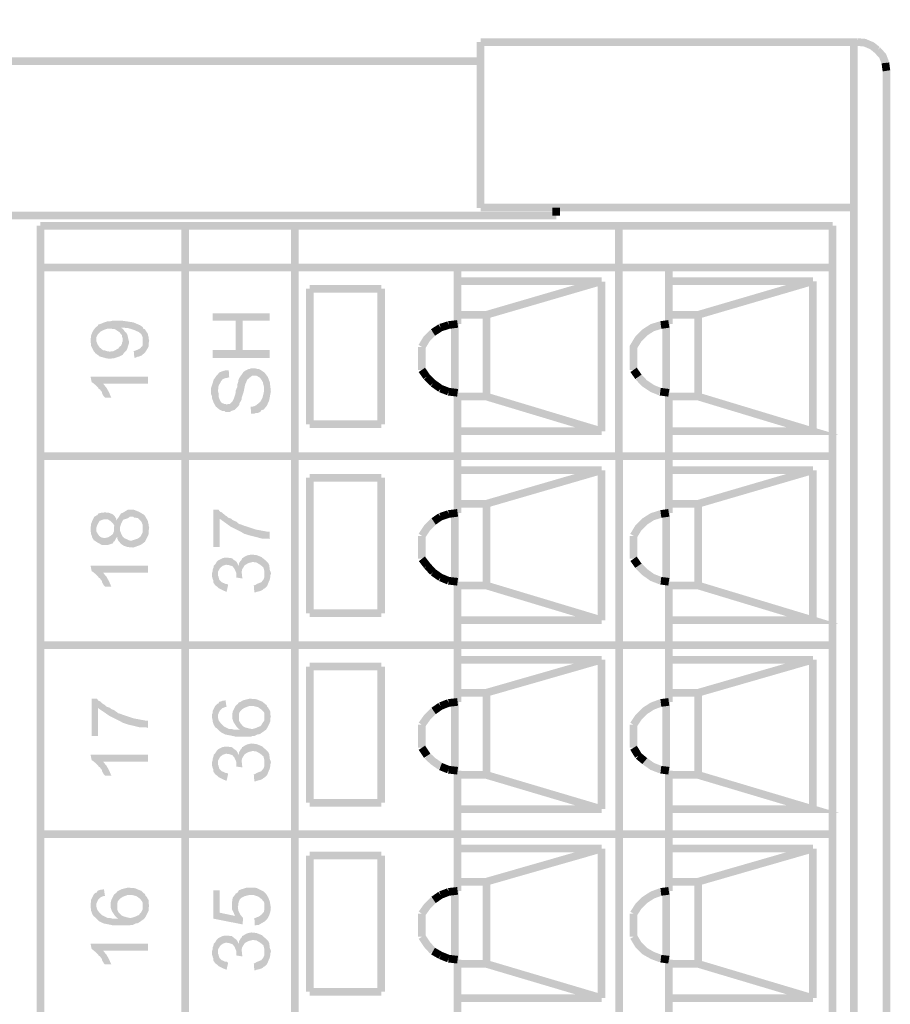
# Model space of a CAD drawing. Header units: inches. Extents: x 28.1 to 50.1, y 24.9 to 41.9.
# Tile 11 of 23: x 37 to 37.9, y 35.3 to 36.4. Entities that reach past the tile are written whole.
import ezdxf

# ---------------------------------------------------------------- set-up
doc = ezdxf.new("R2010")
doc.units = ezdxf.units.IN
doc.header["$LTSCALE"] = 1.87
doc.header["$MEASUREMENT"] = 0
doc.header["$PDMODE"] = 3
doc.header["$PDSIZE"] = 0.3125
doc.layers.get('0').update_dxf_attribs({"linetype": 'CONTINUOUS'})
doc.layers.get('Defpoints').update_dxf_attribs({"linetype": 'CONTINUOUS'})
doc.styles.add('SIMPLEX', font='SIMPLEX')
doc.dimstyles.new('DIMSTYLE_1$0', dxfattribs={"dimtxt": 0.125, "dimasz": 0.18, "dimexe": 0.18, "dimexo": 0.0625, "dimgap": 0.09, "dimtad": 0, "dimtih": 1, "dimtoh": 1, "dimzin": 4, "dimdsep": 46, "dimtxsty": 'SIMPLEX', "dimblk": '_FILLED', "dimcen": 0.09, "dimadec": 0, "dimazin": 0, "dimtp": 0.005, "dimtm": 0.005, "dimtfac": 1, "dimtofl": 0, "dimtmove": 0, "dimatfit": 3, "dimldrblk": '_FILLED', "dimfxl": 1, "dimtolj": 1, "dimtzin": 4, "dimarcsym": 0})

# ---------------------------------------------------------------- blocks, each defined once
blk = doc.blocks.new('_FILLED')
at = {"color": 0, "linetype": 'ByBlock'}
blk.add_solid([(0, 0), (-1, 0.17361), (-1, -0.17361)], dxfattribs=at)
blk = doc.blocks.new('*D8')
at = {"color": 0, "lineweight": -2, "transparency": 16777216}
for p, q in [((36.1521, 36.3758), (36.1521, 37.2791)), ((37.9018, 36.3758), (37.9018, 37.2791)), ((36.3321, 37.0991), (36.7584, 37.0991)), ((37.7218, 37.0991), (37.2956, 37.0991))]:
    blk.add_line(p, q, dxfattribs=at)
at = {"layer": 'Defpoints', "color": 0, "transparency": 16777216}
for p in [(36.1521, 37.0991), (36.1521, 36.3133), (37.9018, 36.3133)]:
    blk.add_point(p, dxfattribs=at)
at = {"color": 0, "lineweight": -2, "transparency": 16777216, "xscale": 0.18, "yscale": 0.18, "zscale": 0.18, "rotation": 180}
blk.add_blockref('_FILLED', (36.1521, 37.0991), dxfattribs=at)
at = {"color": 0, "lineweight": -2, "transparency": 16777216, "xscale": 0.18, "yscale": 0.18, "zscale": 0.18}
blk.add_blockref('_FILLED', (37.9018, 37.0991), dxfattribs=at)
at = {"color": 0, "transparency": 16777216, "insert": (37.027, 37.0991), "char_height": 0.125, "attachment_point": 5, "style": 'SIMPLEX'}
blk.add_mtext('\\A1;1.75', dxfattribs=at)

msp = doc.modelspace()

# ---------------------------------------------------------------- hatches: boundary and pattern name
at = {"linetype": 'Continuous'}
for points in [[(37.2188, 36.0204), (37.2188, 36.0512), (37.1947, 36.0512), (37.1947, 36.0591), (37.2546, 36.0591), (37.2546, 36.0512), (37.226, 36.0512), (37.2188, 36.0204)], [(37.0715, 36.0171), (37.0709, 36.0182), (37.0698, 36.0193), (37.067, 36.0249), (37.067, 36.0272), (37.0665, 36.0283), (37.0665, 36.0322), (37.067, 36.0339), (37.067, 36.0355), (37.0676, 36.0372), (37.0687, 36.04), (37.0715, 36.044), (37.0737, 36.0456), (37.0748, 36.0473), (37.0771, 36.0479), (37.0794, 36.049), (37.0844, 36.0507), (37.0872, 36.0507), (37.0894, 36.0512), (37.0922, 36.0512), (37.1001, 36.0512), (37.1113, 36.0495), (37.118, 36.0467), (37.1213, 36.0445), (37.1219, 36.0428), (37.1213, 36.0294), (37.1213, 36.0327), (37.1208, 36.035), (37.1197, 36.0372), (37.1168, 36.0395), (37.1118, 36.0417), (37.1062, 36.0434), (37.1006, 36.044), (37.0984, 36.044), (37.0978, 36.0378), (37.0973, 36.0389), (37.0956, 36.04), (37.0922, 36.0423), (37.0883, 36.0428), (37.0838, 36.0428), (37.0805, 36.0417), (37.0771, 36.04), (37.0743, 36.0372), (37.0726, 36.0339), (37.0726, 36.0316), (37.0715, 36.0171)], [(37.1947, 36.012), (37.1947, 36.0204), (37.2188, 36.0204), (37.226, 36.0512), (37.226, 36.0204), (37.2546, 36.0204), (37.2546, 36.012), (37.1947, 36.012)], [(37.1012, 36.0171), (37.1001, 36.0311), (37.1001, 36.0327), (37.0995, 36.0344), (37.0995, 36.0361), (37.0978, 36.0378), (37.0984, 36.044), (37.1001, 36.0428), (37.1012, 36.0417), (37.1023, 36.04), (37.104, 36.0384), (37.1051, 36.0367), (37.1057, 36.0339), (37.1062, 36.0316), (37.1068, 36.0294), (37.1068, 36.0277), (37.1057, 36.0244), (37.1051, 36.0221), (37.104, 36.0199), (37.1028, 36.0187), (37.1017, 36.0176), (37.1012, 36.0171)], [(37.1124, 36.0126), (37.1118, 36.0193), (37.1163, 36.021), (37.1185, 36.0221), (37.1197, 36.0238), (37.1208, 36.0244), (37.1213, 36.026), (37.1213, 36.0294), (37.1219, 36.0428), (37.1236, 36.0423), (37.1241, 36.0412), (37.1253, 36.0395), (37.1269, 36.0372), (37.1269, 36.0355), (37.1275, 36.0339), (37.1275, 36.0322), (37.128, 36.0305), (37.1275, 36.0277), (37.1275, 36.0244), (37.1253, 36.0204), (37.1241, 36.0187), (37.123, 36.0171), (37.1213, 36.016), (37.1202, 36.0148), (37.1174, 36.0137), (37.1163, 36.0137), (37.1141, 36.0126), (37.1124, 36.0126)], [(37.0849, 36.0115), (37.0821, 36.012), (37.0782, 36.0132), (37.076, 36.0137), (37.0748, 36.0148), (37.0715, 36.0171), (37.0726, 36.0316), (37.0726, 36.0294), (37.0732, 36.0283), (37.0737, 36.0266), (37.076, 36.0232), (37.0794, 36.0204), (37.0821, 36.0199), (37.0838, 36.0193), (37.0872, 36.0187), (37.0883, 36.0193), (37.0905, 36.0193), (37.0956, 36.0221), (37.0973, 36.0244), (37.0984, 36.0249), (37.0995, 36.0272), (37.0995, 36.0283), (37.1001, 36.0294), (37.1001, 36.0311), (37.1012, 36.0171), (37.1001, 36.0154), (37.0967, 36.0137), (37.0917, 36.012), (37.0877, 36.0115), (37.0849, 36.0115)], [(37.2081, 35.9555), (37.207, 35.9566), (37.2048, 35.9566), (37.2036, 35.9572), (37.2014, 35.9583), (37.198, 35.9611), (37.1958, 35.965), (37.1941, 35.9695), (37.1941, 35.9717), (37.193, 35.974), (37.193, 35.9807), (37.1941, 35.9841), (37.1958, 35.9896), (37.1975, 35.9919), (37.1986, 35.9936), (37.2003, 35.9952), (37.2003, 35.9773), (37.2008, 35.9751), (37.2008, 35.9717), (37.2014, 35.9701), (37.2025, 35.9673), (37.2042, 35.965), (37.207, 35.9639), (37.2081, 35.9639), (37.2092, 35.9633), (37.2109, 35.9639), (37.2126, 35.9639), (37.2154, 35.9667), (37.2171, 35.9701), (37.2188, 35.9756), (37.2188, 35.9779), (37.2205, 35.9818), (37.2205, 35.9841), (37.221, 35.9857), (37.2216, 35.9874), (37.2216, 35.9885), (37.2221, 35.9902), (37.2238, 35.993), (37.2255, 35.9952), (37.2266, 35.9969), (37.2277, 35.9981), (37.2316, 36.0003), (37.2339, 36.0008), (37.235, 36.0014), (37.2389, 36.0014), (37.2411, 36.0008), (37.2439, 36.0003), (37.249, 35.9969), (37.2524, 35.9924), (37.2546, 35.9868), (37.2557, 35.9773), (37.254, 35.9678), (37.2518, 35.9628), (37.2507, 35.9611), (37.2496, 35.96), (37.2485, 35.9583), (37.2485, 35.9818), (37.2479, 35.9841), (37.2473, 35.9868), (37.2456, 35.9896), (37.2445, 35.9913), (37.2406, 35.9936), (37.2361, 35.9936), (37.2339, 35.9919), (37.2311, 35.9896), (37.2288, 35.9846), (37.2272, 35.9768), (37.2255, 35.9717), (37.2249, 35.9701), (37.2249, 35.9684), (37.2227, 35.9644), (37.2227, 35.9633), (37.2216, 35.9616), (37.2193, 35.9594), (37.2176, 35.9577), (37.2159, 35.9572), (37.2143, 35.9566), (37.2126, 35.9555), (37.2081, 35.9555)], [(37.2003, 35.9784), (37.2003, 35.9952), (37.2014, 35.9969), (37.2059, 35.9986), (37.2081, 35.9992), (37.2115, 35.9992), (37.212, 35.9919), (37.2098, 35.9913), (37.2087, 35.9913), (37.207, 35.9907), (37.2048, 35.9896), (37.2036, 35.988), (37.2008, 35.9829), (37.2003, 35.9784)], [(37.0788, 35.9745), (37.0782, 35.9768), (37.0771, 35.9779), (37.0765, 35.979), (37.0748, 35.9801), (37.0743, 35.9813), (37.0715, 35.9841), (37.0704, 35.9846), (37.0693, 35.9857), (37.0676, 35.9868), (37.0665, 35.9924), (37.1269, 35.9924), (37.1269, 35.9852), (37.0799, 35.9852), (37.0788, 35.9745)], [(37.0816, 35.9706), (37.0805, 35.9717), (37.0788, 35.9745), (37.0799, 35.9852), (37.0805, 35.9841), (37.0833, 35.9807), (37.0861, 35.9756), (37.0877, 35.9717), (37.0883, 35.9706), (37.0816, 35.9706)], [(37.235, 35.9538), (37.2345, 35.9611), (37.2361, 35.9611), (37.2384, 35.9616), (37.2406, 35.9628), (37.2445, 35.9661), (37.2468, 35.9701), (37.2479, 35.9745), (37.2485, 35.9773), (37.2485, 35.9583), (37.2456, 35.9572), (37.2445, 35.9555), (37.2417, 35.9544), (37.2395, 35.9544), (37.2384, 35.9538), (37.235, 35.9538)], [(37.0911, 35.8334), (37.0911, 35.8368), (37.0905, 35.8379), (37.0872, 35.8413), (37.0844, 35.843), (37.0805, 35.843), (37.076, 35.8413), (37.0754, 35.8402), (37.0743, 35.8385), (37.0732, 35.8362), (37.0726, 35.834), (37.0726, 35.8469), (37.0737, 35.8474), (37.0748, 35.8491), (37.0771, 35.8497), (37.0816, 35.8502), (37.0861, 35.8497), (37.09, 35.848), (37.0917, 35.8463), (37.0911, 35.8334)], [(37.123, 35.8189), (37.1213, 35.8334), (37.1213, 35.8368), (37.1197, 35.8407), (37.1163, 35.8441), (37.1141, 35.8446), (37.1124, 35.8446), (37.1113, 35.8457), (37.1079, 35.8457), (37.1057, 35.8441), (37.1023, 35.843), (37.1006, 35.8424), (37.1001, 35.8413), (37.0989, 35.839), (37.0978, 35.8362), (37.0973, 35.8345), (37.0973, 35.8474), (37.0984, 35.8491), (37.1001, 35.8497), (37.1028, 35.8513), (37.1057, 35.853), (37.1118, 35.853), (37.1174, 35.8508), (37.123, 35.8474), (37.1247, 35.8446), (37.1269, 35.8407), (37.1269, 35.8396), (37.1275, 35.8373), (37.1275, 35.8362), (37.128, 35.834), (37.1275, 35.8312), (37.1275, 35.8278), (37.1269, 35.8262), (37.1236, 35.8194), (37.123, 35.8189)], [(37.1952, 35.8138), (37.1952, 35.853), (37.2008, 35.853), (37.2025, 35.8508), (37.2042, 35.8502), (37.2053, 35.8491), (37.207, 35.848), (37.2081, 35.8469), (37.2092, 35.8463), (37.2109, 35.8446), (37.2126, 35.8441), (37.2143, 35.8435), (37.2154, 35.8424), (37.2188, 35.8407), (37.2199, 35.8402), (37.221, 35.839), (37.2227, 35.8379), (37.2249, 35.8373), (37.2277, 35.8362), (37.2395, 35.8323), (37.2512, 35.8301), (37.2546, 35.8301), (37.2546, 35.8222), (37.2529, 35.8228), (37.2518, 35.8228), (37.2462, 35.8228), (37.2328, 35.8262), (37.2277, 35.8278), (37.2249, 35.8295), (37.2137, 35.8351), (37.2036, 35.8424), (37.2019, 35.8435), (37.2019, 35.8138), (37.1952, 35.8138)], [(37.1113, 35.8133), (37.1057, 35.8138), (37.1017, 35.815), (37.0984, 35.8172), (37.0956, 35.8205), (37.0945, 35.8228), (37.0945, 35.8245), (37.0934, 35.8233), (37.0922, 35.8211), (37.0917, 35.82), (37.0905, 35.8194), (37.09, 35.8178), (37.0849, 35.8161), (37.0782, 35.8161), (37.0732, 35.8189), (37.0709, 35.8205), (37.0698, 35.8211), (37.0682, 35.8239), (37.0676, 35.8262), (37.067, 35.8273), (37.067, 35.829), (37.0665, 35.8306), (37.0665, 35.8345), (37.067, 35.8368), (37.067, 35.8379), (37.0676, 35.8396), (37.0682, 35.8413), (37.0704, 35.8457), (37.0726, 35.8469), (37.0726, 35.8329), (37.0726, 35.8301), (37.0743, 35.8273), (37.0754, 35.8256), (37.0777, 35.8239), (37.081, 35.8233), (37.0844, 35.8239), (37.0877, 35.8256), (37.09, 35.8278), (37.0911, 35.8306), (37.0911, 35.8323), (37.0917, 35.8463), (37.0934, 35.8435), (37.0939, 35.8413), (37.0945, 35.8435), (37.0956, 35.8446), (37.0973, 35.8474), (37.0973, 35.8312), (37.0984, 35.8284), (37.1001, 35.825), (37.1017, 35.8233), (37.1051, 35.8217), (37.1079, 35.8205), (37.109, 35.8205), (37.1113, 35.8211), (37.1129, 35.8217), (37.1163, 35.8228), (37.1191, 35.825), (37.1208, 35.8284), (37.1213, 35.8301), (37.1213, 35.8334), (37.123, 35.8189), (37.1191, 35.8161), (37.1113, 35.8133)], [(37.1992, 35.7724), (37.198, 35.773), (37.1958, 35.7758), (37.1952, 35.7774), (37.1952, 35.7791), (37.1947, 35.7802), (37.1941, 35.7825), (37.1941, 35.787), (37.1947, 35.7886), (37.1947, 35.7903), (37.1958, 35.7931), (37.1958, 35.7942), (37.1975, 35.7959), (37.198, 35.797), (37.1992, 35.7987), (37.2003, 35.7998), (37.2014, 35.8004), (37.2048, 35.8021), (37.207, 35.8026), (37.2109, 35.8026), (37.2148, 35.8021), (37.2176, 35.7998), (37.2193, 35.7987), (37.2205, 35.797), (37.2193, 35.783), (37.2193, 35.7842), (37.2193, 35.787), (37.2176, 35.7909), (37.2154, 35.7937), (37.212, 35.7948), (37.2087, 35.7953), (37.2053, 35.7942), (37.2025, 35.792), (37.2003, 35.7881), (37.2003, 35.7858), (37.1992, 35.7724)], [(37.226, 35.7808), (37.2193, 35.7819), (37.2193, 35.783), (37.2205, 35.797), (37.221, 35.7959), (37.2221, 35.7942), (37.2221, 35.7965), (37.2238, 35.7993), (37.2249, 35.8004), (37.2249, 35.7864), (37.2255, 35.7853), (37.2255, 35.783), (37.226, 35.7808)], [(37.2496, 35.7707), (37.249, 35.7858), (37.249, 35.7881), (37.2479, 35.7925), (37.2445, 35.7953), (37.2406, 35.7976), (37.2367, 35.7982), (37.2322, 35.797), (37.2283, 35.7948), (37.2255, 35.7903), (37.2249, 35.787), (37.2249, 35.8004), (37.2255, 35.8021), (37.2266, 35.8026), (37.2283, 35.8038), (37.2305, 35.8049), (37.235, 35.806), (37.2406, 35.8054), (37.2462, 35.8032), (37.2485, 35.801), (37.2496, 35.8004), (37.2512, 35.7987), (37.2529, 35.797), (37.254, 35.7948), (37.2546, 35.7898), (37.2557, 35.787), (37.2557, 35.7858), (37.2551, 35.7836), (37.2551, 35.7825), (37.2546, 35.7797), (37.2529, 35.7758), (37.2518, 35.773), (37.2496, 35.7707)], [(37.0788, 35.7763), (37.0782, 35.7785), (37.0771, 35.7797), (37.0765, 35.7808), (37.0748, 35.7819), (37.0743, 35.783), (37.0715, 35.7858), (37.0704, 35.7864), (37.0693, 35.7875), (37.0676, 35.7886), (37.0665, 35.7942), (37.1269, 35.7942), (37.1269, 35.787), (37.0799, 35.787), (37.0788, 35.7763)], [(37.0816, 35.7724), (37.0805, 35.7735), (37.0788, 35.7763), (37.0799, 35.787), (37.0805, 35.7858), (37.0833, 35.7825), (37.0861, 35.7774), (37.0877, 35.7735), (37.0883, 35.7724), (37.0816, 35.7724)], [(37.2092, 35.7668), (37.2081, 35.7673), (37.2065, 35.7679), (37.2008, 35.7707), (37.1992, 35.7724), (37.2003, 35.7858), (37.2003, 35.7836), (37.2008, 35.7825), (37.2014, 35.7802), (37.2019, 35.7791), (37.2042, 35.7769), (37.2081, 35.7752), (37.2098, 35.7752), (37.2109, 35.7741), (37.2092, 35.7668)], [(37.2384, 35.7662), (37.2378, 35.7735), (37.2395, 35.7741), (37.2411, 35.7752), (37.2428, 35.7758), (37.2456, 35.7769), (37.2479, 35.7797), (37.249, 35.7825), (37.249, 35.7858), (37.2496, 35.7707), (37.2485, 35.7702), (37.2473, 35.769), (37.2451, 35.7679), (37.2428, 35.7673), (37.2406, 35.7668), (37.2395, 35.7662), (37.2384, 35.7662)], [(37.0676, 35.6156), (37.0676, 35.6548), (37.0732, 35.6548), (37.0748, 35.6526), (37.0765, 35.652), (37.0777, 35.6509), (37.0788, 35.6498), (37.0805, 35.6487), (37.0816, 35.6481), (37.0833, 35.6464), (37.0849, 35.6459), (37.0866, 35.6453), (37.0877, 35.6442), (37.0917, 35.6425), (37.0922, 35.6419), (37.0939, 35.6408), (37.095, 35.6397), (37.0973, 35.6391), (37.1001, 35.638), (37.1118, 35.6341), (37.1236, 35.6319), (37.1269, 35.6319), (37.1269, 35.624), (37.1253, 35.6246), (37.1241, 35.6246), (37.1185, 35.6246), (37.1051, 35.6279), (37.1001, 35.6296), (37.0973, 35.6313), (37.0861, 35.6369), (37.0754, 35.6442), (37.0743, 35.6453), (37.0743, 35.6156), (37.0676, 35.6156)], [(37.2003, 35.6223), (37.1986, 35.624), (37.1975, 35.6246), (37.1958, 35.6274), (37.1952, 35.6291), (37.1947, 35.6308), (37.1947, 35.6319), (37.1941, 35.6341), (37.1941, 35.6386), (37.1947, 35.6397), (37.1947, 35.6419), (37.1975, 35.6475), (37.1992, 35.6492), (37.2008, 35.6498), (37.2014, 35.6514), (37.2036, 35.652), (37.2048, 35.6526), (37.2059, 35.6526), (37.2081, 35.6531), (37.2092, 35.6459), (37.2076, 35.6459), (37.2048, 35.6448), (37.2019, 35.6419), (37.2003, 35.638), (37.2003, 35.6223)], [(37.2221, 35.6352), (37.221, 35.6492), (37.2221, 35.6509), (37.2238, 35.6514), (37.2266, 35.6531), (37.2333, 35.6548), (37.2406, 35.6542), (37.2473, 35.6514), (37.2496, 35.6492), (37.249, 35.6358), (37.249, 35.6374), (37.249, 35.6386), (37.2485, 35.6408), (37.2462, 35.6431), (37.2423, 35.6459), (37.2378, 35.647), (37.2328, 35.647), (37.2283, 35.6453), (37.2255, 35.6436), (37.2238, 35.6419), (37.2227, 35.6402), (37.2221, 35.638), (37.2221, 35.6363), (37.2221, 35.6352)], [(37.2182, 35.6151), (37.2159, 35.6156), (37.2132, 35.6162), (37.2076, 35.6173), (37.2042, 35.619), (37.2036, 35.6195), (37.2019, 35.6207), (37.2003, 35.6223), (37.2003, 35.6347), (37.2008, 35.6324), (37.2014, 35.6313), (37.2031, 35.6291), (37.2065, 35.6257), (37.2087, 35.6246), (37.212, 35.6229), (37.2148, 35.6229), (37.2171, 35.6223), (37.2238, 35.6223), (37.2238, 35.6291), (37.2266, 35.6257), (37.2288, 35.6246), (37.2311, 35.624), (37.2333, 35.6235), (37.2361, 35.6229), (37.24, 35.624), (37.2411, 35.6246), (37.2451, 35.6262), (37.2462, 35.6279), (37.2468, 35.6291), (37.2485, 35.6313), (37.249, 35.6324), (37.249, 35.6358), (37.2496, 35.6492), (37.2512, 35.6481), (37.2518, 35.6464), (37.2529, 35.6453), (37.2551, 35.6414), (37.2551, 35.638), (37.2557, 35.6358), (37.2551, 35.6341), (37.2551, 35.6308), (37.2529, 35.6262), (37.2524, 35.6251), (37.2507, 35.6223), (37.2468, 35.6195), (37.2445, 35.6179), (37.2428, 35.6173), (37.2417, 35.6173), (37.2395, 35.6162), (37.2384, 35.6156), (37.2361, 35.6156), (37.235, 35.6151), (37.2182, 35.6151)], [(37.2238, 35.6223), (37.2221, 35.6229), (37.2199, 35.6251), (37.2165, 35.6302), (37.2154, 35.6335), (37.2154, 35.6397), (37.2159, 35.6419), (37.2188, 35.6475), (37.221, 35.6492), (37.2221, 35.6352), (37.2221, 35.6319), (37.2238, 35.6291), (37.2238, 35.6223)], [(37.1992, 35.5742), (37.198, 35.5748), (37.1958, 35.5776), (37.1952, 35.5792), (37.1952, 35.5809), (37.1947, 35.582), (37.1941, 35.5843), (37.1941, 35.5888), (37.1947, 35.5904), (37.1947, 35.5921), (37.1958, 35.5949), (37.1958, 35.596), (37.1975, 35.5977), (37.198, 35.5988), (37.1992, 35.6005), (37.2003, 35.6016), (37.2014, 35.6022), (37.2048, 35.6039), (37.207, 35.6044), (37.2109, 35.6044), (37.2148, 35.6039), (37.2176, 35.6016), (37.2193, 35.6005), (37.2205, 35.5988), (37.2193, 35.5848), (37.2193, 35.5859), (37.2193, 35.5888), (37.2176, 35.5927), (37.2154, 35.5955), (37.212, 35.5966), (37.2087, 35.5971), (37.2053, 35.596), (37.2025, 35.5938), (37.2003, 35.5899), (37.2003, 35.5876), (37.1992, 35.5742)], [(37.226, 35.5826), (37.2193, 35.5837), (37.2193, 35.5848), (37.2205, 35.5988), (37.221, 35.5977), (37.2221, 35.596), (37.2221, 35.5983), (37.2238, 35.6011), (37.2249, 35.6022), (37.2249, 35.5882), (37.2255, 35.5871), (37.2255, 35.5848), (37.226, 35.5826)], [(37.2496, 35.5725), (37.249, 35.5876), (37.249, 35.5899), (37.2479, 35.5943), (37.2445, 35.5971), (37.2406, 35.5994), (37.2367, 35.5999), (37.2322, 35.5988), (37.2283, 35.5966), (37.2255, 35.5921), (37.2249, 35.5888), (37.2249, 35.6022), (37.2255, 35.6039), (37.2266, 35.6044), (37.2283, 35.6055), (37.2305, 35.6067), (37.235, 35.6078), (37.2406, 35.6072), (37.2462, 35.605), (37.2485, 35.6028), (37.2496, 35.6022), (37.2512, 35.6005), (37.2529, 35.5988), (37.254, 35.5966), (37.2546, 35.5915), (37.2557, 35.5888), (37.2557, 35.5876), (37.2551, 35.5854), (37.2551, 35.5843), (37.2546, 35.5815), (37.2529, 35.5776), (37.2518, 35.5748), (37.2496, 35.5725)], [(37.0788, 35.5781), (37.0782, 35.5803), (37.0771, 35.5815), (37.0765, 35.5826), (37.0748, 35.5837), (37.0743, 35.5848), (37.0715, 35.5876), (37.0704, 35.5882), (37.0693, 35.5893), (37.0676, 35.5904), (37.0665, 35.596), (37.1269, 35.596), (37.1269, 35.5888), (37.0799, 35.5888), (37.0788, 35.5781)], [(37.0816, 35.5742), (37.0805, 35.5753), (37.0788, 35.5781), (37.0799, 35.5888), (37.0805, 35.5876), (37.0833, 35.5843), (37.0861, 35.5792), (37.0877, 35.5753), (37.0883, 35.5742), (37.0816, 35.5742)], [(37.2092, 35.5686), (37.2081, 35.5691), (37.2065, 35.5697), (37.2008, 35.5725), (37.1992, 35.5742), (37.2003, 35.5876), (37.2003, 35.5854), (37.2008, 35.5843), (37.2014, 35.582), (37.2019, 35.5809), (37.2042, 35.5787), (37.2081, 35.577), (37.2098, 35.577), (37.2109, 35.5759), (37.2092, 35.5686)], [(37.2384, 35.568), (37.2378, 35.5753), (37.2395, 35.5759), (37.2411, 35.577), (37.2428, 35.5776), (37.2456, 35.5787), (37.2479, 35.5815), (37.249, 35.5843), (37.249, 35.5876), (37.2496, 35.5725), (37.2485, 35.5719), (37.2473, 35.5708), (37.2451, 35.5697), (37.2428, 35.5691), (37.2406, 35.5686), (37.2395, 35.568), (37.2384, 35.568)], [(37.0945, 35.437), (37.0934, 35.451), (37.0945, 35.4527), (37.0956, 35.4532), (37.0989, 35.4549), (37.1057, 35.4566), (37.1129, 35.456), (37.1197, 35.4532), (37.1219, 35.451), (37.1213, 35.4376), (37.1213, 35.4392), (37.1213, 35.4404), (37.1202, 35.4426), (37.1185, 35.4448), (37.1146, 35.4477), (37.1101, 35.4488), (37.1051, 35.4488), (37.1006, 35.4471), (37.0978, 35.4454), (37.0961, 35.4437), (37.095, 35.442), (37.0945, 35.4398), (37.0945, 35.4381), (37.0945, 35.437)], [(37.221, 35.4365), (37.2205, 35.451), (37.2216, 35.4527), (37.2221, 35.4538), (37.2249, 35.4549), (37.2305, 35.4566), (37.2339, 35.4566), (37.2356, 35.4566), (37.2389, 35.4566), (37.2411, 35.456), (37.2479, 35.4527), (37.2496, 35.451), (37.249, 35.4365), (37.249, 35.4376), (37.249, 35.4392), (37.2485, 35.4415), (37.2462, 35.4443), (37.2428, 35.4471), (37.2378, 35.4488), (37.2328, 35.4488), (37.2283, 35.4477), (37.2249, 35.446), (37.2232, 35.4443), (37.2221, 35.442), (37.2216, 35.4398), (37.2216, 35.4381), (37.221, 35.4365)], [(37.0726, 35.4241), (37.0709, 35.4258), (37.0698, 35.4264), (37.0682, 35.4292), (37.0676, 35.4308), (37.067, 35.4325), (37.067, 35.4337), (37.0665, 35.4359), (37.0665, 35.4404), (37.067, 35.4415), (37.067, 35.4437), (37.0698, 35.4493), (37.0715, 35.451), (37.0732, 35.4516), (37.0737, 35.4532), (37.0754, 35.4538), (37.0771, 35.4544), (37.0782, 35.4544), (37.0805, 35.4549), (37.0816, 35.4477), (37.0799, 35.4477), (37.0771, 35.4465), (37.0743, 35.4437), (37.0726, 35.4398), (37.0726, 35.4241)], [(37.0905, 35.4169), (37.0883, 35.4174), (37.0855, 35.418), (37.0799, 35.4191), (37.0765, 35.4208), (37.0754, 35.4213), (37.0743, 35.4225), (37.0726, 35.4241), (37.0726, 35.4365), (37.0732, 35.4342), (37.0737, 35.4331), (37.0754, 35.4308), (37.0788, 35.4275), (37.081, 35.4264), (37.0844, 35.4247), (37.0872, 35.4247), (37.0894, 35.4241), (37.0956, 35.4241), (37.0956, 35.4308), (37.0989, 35.4275), (37.1012, 35.4264), (37.1034, 35.4258), (37.1057, 35.4252), (37.1085, 35.4247), (37.1124, 35.4258), (37.1141, 35.4264), (37.1174, 35.428), (37.1185, 35.4297), (37.1197, 35.4308), (37.1208, 35.4331), (37.1213, 35.4342), (37.1213, 35.4376), (37.1219, 35.451), (37.1236, 35.4499), (37.1241, 35.4482), (37.1253, 35.4471), (37.1275, 35.4432), (37.1275, 35.4398), (37.128, 35.4376), (37.1275, 35.4359), (37.1275, 35.4325), (37.1253, 35.428), (37.1247, 35.4269), (37.123, 35.4241), (37.1191, 35.4213), (37.1168, 35.4197), (37.1152, 35.4191), (37.1141, 35.4191), (37.1118, 35.418), (37.1107, 35.4174), (37.1085, 35.4174), (37.1074, 35.4169), (37.0905, 35.4169)], [(37.0956, 35.4241), (37.0945, 35.4247), (37.0922, 35.4269), (37.0888, 35.432), (37.0877, 35.4353), (37.0877, 35.4415), (37.0883, 35.4437), (37.0911, 35.4493), (37.0934, 35.451), (37.0945, 35.437), (37.0945, 35.4337), (37.0956, 35.4308), (37.0956, 35.4241)], [(37.226, 35.418), (37.1952, 35.4241), (37.1952, 35.4538), (37.2019, 35.4538), (37.2019, 35.4303), (37.2182, 35.4269), (37.2188, 35.4505), (37.2205, 35.451), (37.221, 35.4365), (37.2216, 35.4325), (37.2238, 35.428), (37.2266, 35.4247), (37.226, 35.418)], [(37.2182, 35.4269), (37.2176, 35.428), (37.2165, 35.4308), (37.2148, 35.4342), (37.2148, 35.4365), (37.2148, 35.4376), (37.2148, 35.4415), (37.2154, 35.4432), (37.2154, 35.4443), (37.2159, 35.4465), (37.2171, 35.4477), (37.2182, 35.4493), (37.2188, 35.4505), (37.2182, 35.4269)], [(37.2389, 35.4169), (37.2384, 35.4247), (37.2395, 35.4247), (37.2417, 35.4258), (37.2434, 35.4264), (37.2462, 35.4286), (37.2485, 35.4314), (37.249, 35.4348), (37.249, 35.4365), (37.2496, 35.451), (37.2507, 35.4499), (37.2518, 35.4482), (37.2529, 35.4465), (37.2546, 35.442), (37.2557, 35.4353), (37.2551, 35.4308), (37.2546, 35.4297), (37.254, 35.4275), (37.2518, 35.4236), (37.2496, 35.4213), (37.2485, 35.4208), (37.2468, 35.4197), (37.2428, 35.4174), (37.2411, 35.4174), (37.2395, 35.4169), (37.2389, 35.4169)], [(37.1992, 35.376), (37.198, 35.3766), (37.1958, 35.3793), (37.1952, 35.381), (37.1952, 35.3827), (37.1947, 35.3838), (37.1941, 35.386), (37.1941, 35.3905), (37.1947, 35.3922), (37.1947, 35.3939), (37.1958, 35.3967), (37.1958, 35.3978), (37.1975, 35.3995), (37.198, 35.4006), (37.1992, 35.4023), (37.2003, 35.4034), (37.2014, 35.404), (37.2048, 35.4057), (37.207, 35.4062), (37.2109, 35.4062), (37.2148, 35.4057), (37.2176, 35.4034), (37.2193, 35.4023), (37.2205, 35.4006), (37.2193, 35.3866), (37.2193, 35.3877), (37.2193, 35.3905), (37.2176, 35.3945), (37.2154, 35.3973), (37.212, 35.3984), (37.2087, 35.3989), (37.2053, 35.3978), (37.2025, 35.3956), (37.2003, 35.3917), (37.2003, 35.3894), (37.1992, 35.376)], [(37.226, 35.3844), (37.2193, 35.3855), (37.2193, 35.3866), (37.2205, 35.4006), (37.221, 35.3995), (37.2221, 35.3978), (37.2221, 35.4), (37.2238, 35.4029), (37.2249, 35.404), (37.2249, 35.39), (37.2255, 35.3889), (37.2255, 35.3866), (37.226, 35.3844)], [(37.2496, 35.3743), (37.249, 35.3894), (37.249, 35.3917), (37.2479, 35.3961), (37.2445, 35.3989), (37.2406, 35.4012), (37.2367, 35.4017), (37.2322, 35.4006), (37.2283, 35.3984), (37.2255, 35.3939), (37.2249, 35.3905), (37.2249, 35.404), (37.2255, 35.4057), (37.2266, 35.4062), (37.2283, 35.4073), (37.2305, 35.4085), (37.235, 35.4096), (37.2406, 35.409), (37.2462, 35.4068), (37.2485, 35.4045), (37.2496, 35.404), (37.2512, 35.4023), (37.2529, 35.4006), (37.254, 35.3984), (37.2546, 35.3933), (37.2557, 35.3905), (37.2557, 35.3894), (37.2551, 35.3872), (37.2551, 35.386), (37.2546, 35.3833), (37.2529, 35.3793), (37.2518, 35.3766), (37.2496, 35.3743)], [(37.0788, 35.3799), (37.0782, 35.3821), (37.0771, 35.3833), (37.0765, 35.3844), (37.0748, 35.3855), (37.0743, 35.3866), (37.0715, 35.3894), (37.0704, 35.39), (37.0693, 35.3911), (37.0676, 35.3922), (37.0665, 35.3978), (37.1269, 35.3978), (37.1269, 35.3905), (37.0799, 35.3905), (37.0788, 35.3799)], [(37.0816, 35.376), (37.0805, 35.3771), (37.0788, 35.3799), (37.0799, 35.3905), (37.0805, 35.3894), (37.0833, 35.386), (37.0861, 35.381), (37.0877, 35.3771), (37.0883, 35.376), (37.0816, 35.376)], [(37.2092, 35.3704), (37.2081, 35.3709), (37.2065, 35.3715), (37.2008, 35.3743), (37.1992, 35.376), (37.2003, 35.3894), (37.2003, 35.3872), (37.2008, 35.386), (37.2014, 35.3838), (37.2019, 35.3827), (37.2042, 35.3805), (37.2081, 35.3788), (37.2098, 35.3788), (37.2109, 35.3777), (37.2092, 35.3704)], [(37.2384, 35.3698), (37.2378, 35.3771), (37.2395, 35.3777), (37.2411, 35.3788), (37.2428, 35.3793), (37.2456, 35.3805), (37.2479, 35.3833), (37.249, 35.386), (37.249, 35.3894), (37.2496, 35.3743), (37.2485, 35.3737), (37.2473, 35.3726), (37.2451, 35.3715), (37.2428, 35.3709), (37.2406, 35.3704), (37.2395, 35.3698), (37.2384, 35.3698)]]:
    msp.add_hatch(color=256, dxfattribs=at).paths.add_polyline_path(points)

# ---------------------------------------------------------------- linework, layer by layer
at = {"const_width": 0.00806}
for points in [[(37.8716, 36.3435), (37.4758, 36.3435)], [(37.4758, 36.1694), (37.4758, 36.3435)], [(37.8677, 32.1431), (37.8677, 36.3435)], [(37.8923, 36.3351), (37.8867, 36.3396), (37.8789, 36.3429), (37.8716, 36.3435)], [(37.9007, 36.3217), (37.8979, 36.3289), (37.8923, 36.3351)], [(36.5782, 36.3234), (37.4758, 36.3234)], [(37.9018, 36.3133), (37.9007, 36.3217)], [(37.9018, 32.1733), (37.9018, 36.3133)], [(37.5553, 36.1615), (36.4993, 36.1615), (36.4993, 36.1699)], [(37.4758, 36.1699), (37.8677, 36.1699)], [(37.5553, 36.1699), (37.5553, 36.1615)], [(37.0138, 36.1509), (37.0138, 36.1072), (37.8453, 36.1072)], [(37.8453, 36.1509), (37.0138, 36.1509)], [(37.1656, 36.1072), (37.1656, 36.1509)], [(37.2809, 36.1072), (37.2809, 36.1509)], [(37.6208, 36.1072), (37.6208, 36.1509)], [(37.8453, 36.1072), (37.8453, 36.1509)], [(37.0138, 35.909), (37.0138, 36.1072)], [(37.1656, 35.909), (37.1656, 36.1072)], [(37.2809, 35.909), (37.2809, 36.1072)], [(37.4517, 36.0479), (37.4517, 36.1072)], [(37.6208, 35.909), (37.6208, 36.1072)], [(37.6734, 36.0479), (37.6734, 36.1072)], [(37.8453, 35.909), (37.8453, 36.1072)], [(37.6029, 36.0927), (37.4517, 36.0927)], [(37.4819, 36.0574), (37.6029, 36.0927)], [(37.6029, 35.9353), (37.6029, 36.0921)], [(37.8246, 36.0927), (37.6734, 36.0927)], [(37.7042, 36.0574), (37.8246, 36.0927)], [(37.8246, 35.9353), (37.8246, 36.0927)], [(37.2966, 35.9426), (37.2966, 36.0848)], [(37.3716, 36.0848), (37.2966, 36.0848)], [(37.3716, 35.9426), (37.3716, 36.0848)], [(37.4819, 36.0574), (37.4517, 36.0574)], [(37.4819, 35.9717), (37.4819, 36.0574)], [(37.7042, 36.0574), (37.6734, 36.0574)], [(37.7042, 35.9717), (37.7042, 36.0574)], [(37.4338, 36.044), (37.4259, 36.0389)], [(37.4422, 36.0467), (37.4338, 36.044)], [(37.4517, 36.0479), (37.4422, 36.0467)], [(37.4489, 35.9762), (37.4489, 36.0479)], [(37.665, 36.0467), (37.6561, 36.044), (37.6482, 36.0389), (37.6415, 36.0322), (37.6364, 36.0238), (37.6364, 35.9997)], [(37.6734, 36.0479), (37.665, 36.0467)], [(37.6706, 35.9762), (37.6706, 36.0479)], [(37.4259, 36.0389), (37.4192, 36.0322), (37.4142, 36.0238)], [(37.4142, 35.9997), (37.4142, 36.0238)], [(37.4489, 35.9997), (37.4489, 36.0238)], [(37.6706, 35.9997), (37.6706, 36.0238)], [(37.4142, 35.9997), (37.4192, 35.9924)], [(37.6364, 35.9997), (37.6415, 35.9924)], [(37.4192, 35.9924), (37.4259, 35.9857)], [(37.6415, 35.9924), (37.6477, 35.9857), (37.6561, 35.9801), (37.6644, 35.9768)], [(37.4259, 35.9857), (37.4338, 35.9801)], [(37.4338, 35.9801), (37.4422, 35.9768)], [(37.4422, 35.9768), (37.4517, 35.9756)], [(37.4517, 35.909), (37.4517, 35.9756)], [(37.4819, 35.9717), (37.4517, 35.9717)], [(37.4819, 35.9717), (37.6029, 35.9353)], [(37.6644, 35.9768), (37.6734, 35.9756)], [(37.6734, 35.909), (37.6734, 35.9756)], [(37.6734, 35.9353), (37.8246, 35.9353), (37.7042, 35.9717)], [(37.7042, 35.9717), (37.6734, 35.9717)], [(37.3716, 35.9426), (37.2966, 35.9426)], [(37.6029, 35.9353), (37.4517, 35.9353)], [(37.8453, 35.909), (37.0138, 35.909)], [(37.0138, 35.7108), (37.0138, 35.909)], [(37.1656, 35.7108), (37.1656, 35.909)], [(37.2809, 35.7108), (37.2809, 35.909)], [(37.4517, 35.8497), (37.4517, 35.909)], [(37.6213, 35.7108), (37.6213, 35.909)], [(37.6734, 35.8497), (37.6734, 35.909)], [(37.8453, 35.7108), (37.8453, 35.909)], [(37.2966, 35.7444), (37.2966, 35.8866)], [(37.3716, 35.8866), (37.2966, 35.8866)], [(37.3716, 35.7444), (37.3716, 35.8866)], [(37.6029, 35.8944), (37.4517, 35.8944)], [(37.4819, 35.8592), (37.6029, 35.8944)], [(37.6029, 35.7371), (37.6029, 35.8944)], [(37.8246, 35.8944), (37.6734, 35.8944)], [(37.7042, 35.8592), (37.8246, 35.8944)], [(37.8246, 35.8944), (37.8246, 35.7371)], [(37.4819, 35.8592), (37.4517, 35.8592)], [(37.4819, 35.7735), (37.4819, 35.8592)], [(37.7042, 35.8592), (37.6734, 35.8592)], [(37.7042, 35.7735), (37.7042, 35.8592)], [(37.4338, 35.8457), (37.4265, 35.8407)], [(37.4422, 35.8485), (37.4338, 35.8457)], [(37.4517, 35.8497), (37.4422, 35.8485)], [(37.4489, 35.778), (37.4489, 35.8497)], [(37.665, 35.8485), (37.6561, 35.8457), (37.6482, 35.8407), (37.6415, 35.834), (37.6364, 35.8256)], [(37.6734, 35.8497), (37.665, 35.8485)], [(37.6706, 35.778), (37.6706, 35.8497)], [(37.4265, 35.8407), (37.4198, 35.834), (37.4142, 35.8256)], [(37.4142, 35.8015), (37.4142, 35.8256)], [(37.4489, 35.8015), (37.4489, 35.8256)], [(37.6364, 35.8015), (37.6364, 35.8256)], [(37.6706, 35.8015), (37.6706, 35.8256)], [(37.4142, 35.8015), (37.4198, 35.7942)], [(37.4198, 35.7942), (37.4259, 35.7875)], [(37.6364, 35.8015), (37.6415, 35.7942)], [(37.6415, 35.7942), (37.6482, 35.7875), (37.6561, 35.7819), (37.665, 35.7785)], [(37.4259, 35.7875), (37.4338, 35.7819)], [(37.4338, 35.7819), (37.4422, 35.7785)], [(37.4422, 35.7785), (37.4517, 35.7774)], [(37.4517, 35.7108), (37.4517, 35.7774)], [(37.4819, 35.7735), (37.4517, 35.7735)], [(37.4819, 35.7735), (37.6029, 35.7371)], [(37.665, 35.7785), (37.6734, 35.7774)], [(37.6734, 35.7108), (37.6734, 35.7774)], [(37.6734, 35.7371), (37.8246, 35.7371), (37.7042, 35.7735)], [(37.7042, 35.7735), (37.6734, 35.7735)], [(37.3716, 35.7444), (37.2966, 35.7444)], [(37.6029, 35.7371), (37.4517, 35.7371)], [(37.8453, 35.7108), (37.0138, 35.7108)], [(37.0138, 35.5126), (37.0138, 35.7108)], [(37.1656, 35.5126), (37.1656, 35.7108)], [(37.2809, 35.5126), (37.2809, 35.7108)], [(37.4517, 35.6514), (37.4517, 35.7108)], [(37.6213, 35.5126), (37.6213, 35.7108)], [(37.6734, 35.6514), (37.6734, 35.7108)], [(37.8453, 35.5126), (37.8453, 35.7108)], [(37.6029, 35.6957), (37.4517, 35.6957)], [(37.4819, 35.661), (37.6029, 35.6957)], [(37.6029, 35.5389), (37.6029, 35.6957)], [(37.8246, 35.6957), (37.6734, 35.6957)], [(37.7042, 35.661), (37.8246, 35.6957)], [(37.8246, 35.6957), (37.8246, 35.5389)], [(37.2966, 35.5456), (37.2966, 35.6884)], [(37.3716, 35.6884), (37.2966, 35.6884)], [(37.3716, 35.5456), (37.3716, 35.6884)], [(37.4819, 35.661), (37.4517, 35.661)], [(37.4819, 35.5748), (37.4819, 35.661)], [(37.7042, 35.661), (37.6734, 35.661)], [(37.7042, 35.5748), (37.7042, 35.661)], [(37.4422, 35.6503), (37.4338, 35.647)], [(37.4517, 35.6514), (37.4422, 35.6503)], [(37.4489, 35.5798), (37.4489, 35.6514)], [(37.665, 35.6503), (37.6561, 35.647), (37.6482, 35.6419), (37.6415, 35.6352), (37.6364, 35.6274)], [(37.6734, 35.6514), (37.665, 35.6503)], [(37.6706, 35.5798), (37.6706, 35.6514)], [(37.4265, 35.6419), (37.4198, 35.6352), (37.4142, 35.6274)], [(37.4338, 35.647), (37.4265, 35.6419)], [(37.4142, 35.6033), (37.4142, 35.6274)], [(37.4489, 35.6033), (37.4489, 35.6274)], [(37.6364, 35.6033), (37.6364, 35.6274)], [(37.6706, 35.6033), (37.6706, 35.6274)], [(37.4142, 35.6033), (37.4198, 35.5949)], [(37.6364, 35.6033), (37.6415, 35.5949)], [(37.4198, 35.5949), (37.4259, 35.5893), (37.4338, 35.5837)], [(37.6415, 35.5949), (37.6482, 35.5893)], [(37.6482, 35.5893), (37.6561, 35.5837), (37.665, 35.5803)], [(37.4338, 35.5837), (37.4422, 35.5803)], [(37.4422, 35.5803), (37.4517, 35.5792)], [(37.4517, 35.5126), (37.4517, 35.5792)], [(37.665, 35.5803), (37.6734, 35.5792)], [(37.6734, 35.5126), (37.6734, 35.5792)], [(37.4819, 35.5748), (37.4517, 35.5748)], [(37.4819, 35.5748), (37.6029, 35.5389)], [(37.6734, 35.5389), (37.8246, 35.5389), (37.7042, 35.5748)], [(37.7042, 35.5748), (37.6734, 35.5748)], [(37.3716, 35.5456), (37.2966, 35.5456)], [(37.6029, 35.5389), (37.4517, 35.5389)], [(37.8453, 35.5126), (37.0138, 35.5126)], [(37.0138, 35.3144), (37.0138, 35.5126)], [(37.1656, 35.3144), (37.1656, 35.5126)], [(37.2809, 35.3144), (37.2809, 35.5126)], [(37.4517, 35.4532), (37.4517, 35.5126)], [(37.6213, 35.3144), (37.6213, 35.5126)], [(37.6734, 35.4532), (37.6734, 35.5126)], [(37.8453, 35.3144), (37.8453, 35.5126)], [(37.6029, 35.4975), (37.4517, 35.4975)], [(37.4819, 35.4628), (37.6029, 35.4975)], [(37.6029, 35.3407), (37.6029, 35.4975)], [(37.8246, 35.4975), (37.6734, 35.4975)], [(37.7042, 35.4628), (37.8246, 35.4975)], [(37.8246, 35.4975), (37.8246, 35.3407)], [(37.2966, 35.3474), (37.2966, 35.4902)], [(37.3716, 35.4902), (37.2966, 35.4902)], [(37.3716, 35.3474), (37.3716, 35.4902)], [(37.4819, 35.4628), (37.4517, 35.4628)], [(37.4819, 35.3766), (37.4819, 35.4628)], [(37.7042, 35.4628), (37.6734, 35.4628)], [(37.7042, 35.3766), (37.7042, 35.4628)], [(37.4422, 35.4521), (37.4338, 35.4488)], [(37.4517, 35.4532), (37.4422, 35.4521)], [(37.4489, 35.381), (37.4489, 35.4532)], [(37.665, 35.4521), (37.6561, 35.4488), (37.6482, 35.4437), (37.6415, 35.437), (37.6364, 35.4292)], [(37.6734, 35.4532), (37.665, 35.4521)], [(37.6706, 35.381), (37.6706, 35.4532)], [(37.4265, 35.4437), (37.4198, 35.437), (37.4142, 35.4292)], [(37.4338, 35.4488), (37.4265, 35.4437)], [(37.4142, 35.4051), (37.4142, 35.4292)], [(37.4489, 35.4051), (37.4489, 35.4292)], [(37.6364, 35.4051), (37.6364, 35.4292)], [(37.6706, 35.4051), (37.6706, 35.4292)], [(37.4142, 35.4051), (37.4198, 35.3967), (37.4259, 35.39)], [(37.6364, 35.4051), (37.6415, 35.3967), (37.6482, 35.39), (37.6561, 35.3855), (37.665, 35.3821)], [(37.4259, 35.39), (37.4338, 35.3855)], [(37.4338, 35.3855), (37.4422, 35.3821)], [(37.4422, 35.3821), (37.4517, 35.381)], [(37.4517, 35.3144), (37.4517, 35.381)], [(37.665, 35.3821), (37.6734, 35.381)], [(37.6734, 35.3144), (37.6734, 35.381)], [(37.4819, 35.3766), (37.4517, 35.3766)], [(37.4819, 35.3766), (37.6029, 35.3407)], [(37.7042, 35.3766), (37.6734, 35.3766)], [(37.8246, 35.3407), (37.7042, 35.3766)], [(37.3716, 35.3474), (37.2966, 35.3474)], [(37.6029, 35.3407), (37.4517, 35.3407)], [(37.6734, 35.3407), (37.8246, 35.3407)]]:
    msp.add_lwpolyline(points, dxfattribs=at)

# ---------------------------------------------------------------- dimensions: what is measured, and where the dimension line sits
dim = msp.add_linear_dim(base=(36.1521, 37.0991), p1=(37.9018, 36.3133), p2=(36.1521, 36.3133), dimstyle='DIMSTYLE_1$0')
dim.commit()
dim.dimension.update_dxf_attribs({"geometry": '*D8', "text_midpoint": (37.027, 37.0991)})

doc.saveas('drawing.dxf')
